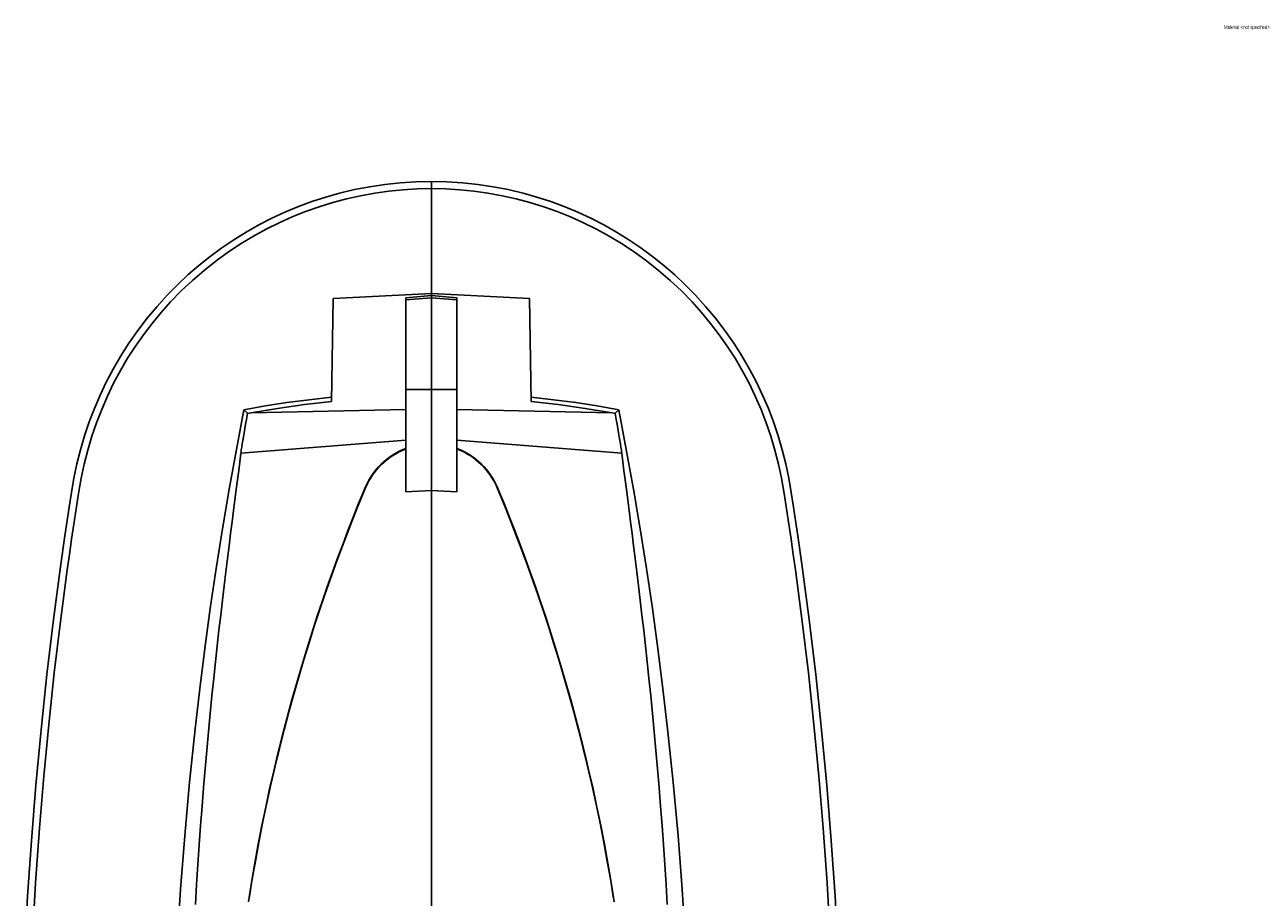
# Model space of a CAD drawing. Extents: x -138 to 2757, y -1660 to 3080.
# Tile 2 of 4: x -134 to 832, y -694 to -13. Entities that reach past the tile are written whole.
import ezdxf
from ezdxf.enums import TextEntityAlignment as Align

# ---------------------------------------------------------------- set-up
doc = ezdxf.new("R2010")
doc.units = 0
doc.layers.get('0').update_dxf_attribs({"linetype": 'CONTINUOUS'})
doc.layers.add('FORMAT', color=7, linetype='CONTINUOUS')

msp = doc.modelspace()

# ---------------------------------------------------------------- linework, layer by layer
at = {"color": 7, "linetype": 'CONTINUOUS'}
for p, q in [((183.06, -141), (183.06, -135.44)), ((183.06, -222.79), (183.06, -141)), ((105.13, -307.27), (106.54, -226.8)), ((106.54, -226.8), (183.06, -222.79)), ((163.06, -226.18), (183.06, -224.47)), ((163.06, -227.95), (163.06, -226.18)), ((163.06, -227.95), (183.06, -226.2)), ((163.06, -297.94), (163.06, -227.95)), ((183.06, -224.47), (183.06, -222.79)), ((259.58, -226.8), (183.06, -222.79)), ((183.06, -226.2), (183.06, -224.47)), ((203.06, -226.18), (183.06, -224.47)), ((203.06, -227.95), (183.06, -226.2)), ((183.06, -297.94), (183.06, -226.2)), ((203.06, -227.95), (203.06, -226.18)), ((203.06, -297.94), (203.06, -227.95)), ((260.99, -307.27), (259.58, -226.8)), ((163.06, -297.94), (183.06, -297.94)), ((163.06, -377.6), (163.06, -297.94)), ((203.06, -297.94), (183.06, -297.94)), ((183.06, -376.66), (183.06, -297.94)), ((203.06, -377.6), (203.06, -297.94)), ((39.64, -316.52), (42.08, -316.07)), ((42.08, -316.07), (163.06, -313.33)), ((324.04, -316.07), (203.06, -313.33)), ((326.49, -316.52), (324.04, -316.07)), ((34.43, -347.65), (163.06, -337.35)), ((331.69, -347.65), (203.06, -337.35)), ((131.18, -375), (131.44, -375.12)), ((163.06, -377.6), (183.06, -376.66)), ((183.06, -376.66), (183.06, -710.66)), ((203.06, -377.6), (183.06, -376.66)), ((234.94, -375), (234.68, -375.12))]:
    msp.add_line(p, q, dxfattribs=at)
for points in [[(183.06, -135.44), (170.92, -135.7), (158.85, -136.48), (146.85, -137.76), (134.94, -139.55), (123.15, -141.84), (111.48, -144.62), (100.61, -147.68), (89.88, -151.17), (79.29, -155.09), (68.86, -159.43), (58.6, -164.2), (48.52, -169.37), (38.64, -174.95), (28.97, -180.94), (19.54, -187.31), (10.36, -194.05), (1.62, -201.04), (-6.85, -208.36), (-15.01, -216.02), (-22.86, -223.98), (-30.97, -232.92), (-38.69, -242.17), (-46, -251.73), (-52.88, -261.57), (-59.33, -271.67), (-65.34, -282.03), (-70.6, -292.02), (-75.46, -302.21), (-79.91, -312.6), (-83.95, -323.17), (-87.57, -333.92), (-90.77, -344.82), (-93.53, -355.87), (-95.86, -367.05), (-97.75, -378.35), (-99.51, -389.69), (-102.84, -411.97), (-106.03, -434.26), (-111.74, -477.31), (-116.9, -520.41), (-121.5, -563.58), (-125.55, -606.8), (-129.03, -650.06), (-131.95, -693.37), (-134.2, -734.23)], [(-128.22, -725.97), (-125.73, -683.04), (-122.7, -640.16), (-119.34, -599.76), (-115.49, -559.4), (-111.16, -519.1), (-106.33, -478.84), (-101.02, -438.63), (-99.35, -426.7), (-97.63, -414.78), (-95.88, -402.86), (-94.08, -390.95), (-92.23, -379.04), (-90.21, -367.18), (-87.88, -356.11), (-85.1, -345.18), (-81.89, -334.39), (-78.25, -323.77), (-74.19, -313.32), (-69.73, -303.06), (-64.86, -292.99), (-59.59, -283.13), (-53.92, -273.49), (-47.87, -264.07), (-41.54, -255.05), (-34.85, -246.28), (-27.81, -237.76), (-20.43, -229.52), (-12.09, -220.94), (-3.38, -212.73), (5.68, -204.9), (15.06, -197.47), (24.75, -190.45), (34.73, -183.86), (44.37, -178.05), (54.22, -172.64), (64.26, -167.64), (74.48, -163.06), (84.87, -158.91), (95.41, -155.17), (106.09, -151.86), (116.9, -148.99), (127.84, -146.54), (138.89, -144.54), (149.82, -143), (160.84, -141.89), (171.93, -141.23), (183.06, -141)], [(183.06, -135.44), (195.2, -135.7), (207.28, -136.48), (219.27, -137.76), (231.18, -139.55), (242.97, -141.84), (254.64, -144.62), (265.51, -147.68), (276.24, -151.17), (286.83, -155.09), (297.26, -159.43), (307.52, -164.2), (317.6, -169.37), (327.48, -174.95), (337.15, -180.94), (346.58, -187.31), (355.76, -194.05), (364.51, -201.04), (372.97, -208.36), (381.13, -216.02), (388.98, -223.98), (397.1, -232.92), (404.82, -242.17), (412.12, -251.73), (419.01, -261.57), (425.45, -271.67), (431.46, -282.03), (436.72, -292.02), (441.58, -302.21), (446.03, -312.6), (450.07, -323.17), (453.69, -333.92), (456.89, -344.82), (459.65, -355.87), (461.98, -367.05), (463.88, -378.35), (465.63, -389.69), (468.96, -411.97), (472.15, -434.26), (477.87, -477.31), (483.03, -520.41), (487.63, -563.58), (491.67, -606.8), (495.15, -650.06), (498.08, -693.37), (500.32, -734.23)], [(494.34, -725.97), (491.86, -683.04), (488.83, -640.16), (485.47, -599.76), (481.62, -559.4), (477.28, -519.1), (472.45, -478.84), (467.14, -438.63), (465.47, -426.7), (463.75, -414.78), (462, -402.86), (460.2, -390.95), (458.35, -379.04), (456.33, -367.18), (454, -356.11), (451.22, -345.18), (448.01, -334.39), (444.37, -323.77), (440.32, -313.32), (435.85, -303.06), (430.98, -292.99), (425.71, -283.13), (420.05, -273.49), (413.99, -264.07), (407.66, -255.05), (400.97, -246.28), (393.93, -237.76), (386.55, -229.52), (378.21, -220.94), (369.5, -212.73), (360.44, -204.9), (351.06, -197.47), (341.37, -190.45), (331.39, -183.86), (321.75, -178.05), (311.9, -172.64), (301.86, -167.64), (291.64, -163.06), (281.25, -158.91), (270.72, -155.17), (260.03, -151.86), (249.22, -148.99), (238.28, -146.54), (227.24, -144.54), (216.3, -143), (205.28, -141.89), (194.2, -141.23), (183.06, -141)], [(105.19, -303.91), (87.78, -305.81), (70.41, -308.09), (53.57, -310.68), (36.78, -313.64)], [(105.13, -307.27), (84.04, -309.63), (63.02, -312.56), (42.08, -316.07)], [(260.93, -303.91), (278.34, -305.81), (295.71, -308.09), (312.55, -310.68), (329.34, -313.64)], [(260.99, -307.27), (282.08, -309.63), (303.11, -312.56), (324.04, -316.07)], [(36.78, -313.64), (30.91, -344.55), (25.36, -375.53), (20.12, -406.57), (15.2, -437.66), (10.58, -468.86), (6.29, -500.11), (2.32, -531.41), (-1.32, -562.74), (-5.66, -604.42), (-9.42, -646.15), (-12.61, -687.97), (-15.22, -729.83), (-17.25, -771.81), (-18.71, -813.82), (-19.58, -855.88), (-19.87, -897.94)], [(34.43, -347.65), (34.59, -346.37), (34.79, -344.93), (35.11, -342.76), (35.48, -340.33), (35.91, -337.66), (36.38, -334.77), (36.91, -331.66), (37.48, -328.35), (38.1, -324.88), (38.75, -321.3), (39.64, -316.52)], [(36.78, -313.64), (39.25, -316.13), (39.64, -316.52)], [(329.34, -313.64), (326.87, -316.13), (326.49, -316.52)], [(331.69, -347.65), (331.53, -346.37), (331.33, -344.93), (331.01, -342.76), (330.64, -340.33), (330.22, -337.66), (329.74, -334.77), (329.22, -331.66), (328.64, -328.35), (328.03, -324.88), (327.38, -321.3), (326.49, -316.52)], [(329.34, -313.64), (335.21, -344.55), (340.76, -375.53), (346, -406.57), (350.93, -437.66), (355.54, -468.86), (359.83, -500.11), (363.8, -531.41), (367.44, -562.74), (371.78, -604.42), (375.54, -646.15), (378.73, -687.97), (381.34, -729.83), (383.38, -771.81), (384.83, -813.82), (385.7, -855.88), (386, -897.94)], [(34.43, -347.65), (33.6, -354.18), (32.73, -361.08), (31.79, -368.35), (30.81, -375.96), (29.79, -383.93), (28.7, -392.38), (27.57, -401.19), (26.41, -410.34), (25.21, -419.82), (23.99, -429.63), (22.69, -440.19), (21.37, -451.09), (20.03, -462.32), (18.69, -473.87), (17.33, -485.74), (15.98, -497.92), (14.62, -510.4), (13.28, -523.16), (11.87, -536.86), (10.49, -550.86), (9.13, -565.15), (7.8, -579.7), (6.55, -593.99), (5.34, -608.52), (4.16, -623.26), (3.03, -638.22), (1.94, -653.37), (0.91, -668.72), (-0.07, -684.24), (-0.99, -699.92)], [(331.69, -347.65), (332.52, -354.18), (333.4, -361.08), (334.33, -368.35), (335.31, -375.96), (336.34, -383.93), (337.42, -392.38), (338.55, -401.19), (339.72, -410.34), (340.91, -419.82), (342.13, -429.63), (343.43, -440.19), (344.75, -451.09), (346.09, -462.32), (347.44, -473.87), (348.79, -485.74), (350.15, -497.92), (351.5, -510.4), (352.85, -523.16), (354.25, -536.86), (355.63, -550.86), (356.99, -565.15), (358.32, -579.7), (359.57, -593.99), (360.79, -608.52), (361.96, -623.26), (363.1, -638.22), (364.18, -653.37), (365.21, -668.72), (366.19, -684.24), (367.12, -699.92)], [(40.34, -697.66), (42.76, -682.56), (45.32, -667.61), (48.02, -652.84), (50.85, -638.26), (53.8, -623.87), (56.88, -609.67), (60.06, -595.69), (63.34, -581.92), (66.88, -567.75), (70.51, -553.83), (74.23, -540.17), (78.01, -526.78), (81.9, -513.55), (85.84, -500.6), (89.82, -487.94), (93.83, -475.6), (97.86, -463.57), (101.9, -451.85), (105.93, -440.46), (109.95, -429.41), (114.13, -418.2), (118.26, -407.37), (122.34, -396.94), (126.33, -386.9), (128.78, -380.87), (131.18, -375)], [(40.89, -695.17), (43.37, -679.88), (45.99, -664.74), (48.76, -649.78), (51.67, -635.01), (54.7, -620.44), (57.86, -606.06), (61.13, -591.89), (64.5, -577.95), (68.13, -563.59), (71.86, -549.49), (75.68, -535.65), (79.57, -522.09), (83.57, -508.66), (87.63, -495.52), (91.73, -482.68), (95.86, -470.15), (100.01, -457.94), (104.18, -446.05), (108.34, -434.49), (112.48, -423.27), (116.79, -411.89), (121.06, -400.89), (125.27, -390.28), (129.4, -380.09), (131.44, -375.12)], [(325.23, -695.17), (322.76, -679.88), (320.13, -664.74), (317.36, -649.78), (314.45, -635.01), (311.42, -620.44), (308.26, -606.06), (304.99, -591.89), (301.62, -577.95), (297.99, -563.59), (294.26, -549.49), (290.44, -535.65), (286.55, -522.09), (282.55, -508.66), (278.49, -495.52), (274.39, -482.68), (270.26, -470.15), (266.11, -457.94), (261.94, -446.05), (257.78, -434.49), (253.64, -423.27), (249.33, -411.89), (245.06, -400.89), (240.86, -390.28), (236.73, -380.09), (234.68, -375.12)], [(325.78, -697.66), (323.36, -682.56), (320.8, -667.61), (318.1, -652.84), (315.27, -638.26), (312.32, -623.87), (309.24, -609.67), (306.06, -595.69), (302.78, -581.92), (299.24, -567.75), (295.61, -553.83), (291.89, -540.17), (288.11, -526.78), (284.22, -513.55), (280.28, -500.6), (276.3, -487.94), (272.29, -475.6), (268.26, -463.57), (264.22, -451.85), (260.19, -440.46), (256.17, -429.41), (251.99, -418.2), (247.86, -407.37), (243.79, -396.94), (239.79, -386.9), (237.35, -380.87), (234.94, -375)]]:
    msp.add_lwpolyline(points, dxfattribs=at)
for centre, radius, start, end in [((183.1, -396.31), 56.12, 110.91862, 157.68858), ((183.08, -396.4), 55.85, 111.00173, 157.60337), ((183.02, -396.31), 56.12, 22.31142, 69.08138), ((183.05, -396.4), 55.85, 22.39663, 68.99827)]:
    msp.add_arc(centre, radius, start, end, dxfattribs=at)

# ---------------------------------------------------------------- texts
at = {"layer": 'FORMAT', "width": 0.670833}
msp.add_text('Material <not specified>', height=3, dxfattribs=at).set_placement((801.65, -17.36), align=Align.BOTTOM_LEFT)

doc.saveas('drawing.dxf')
